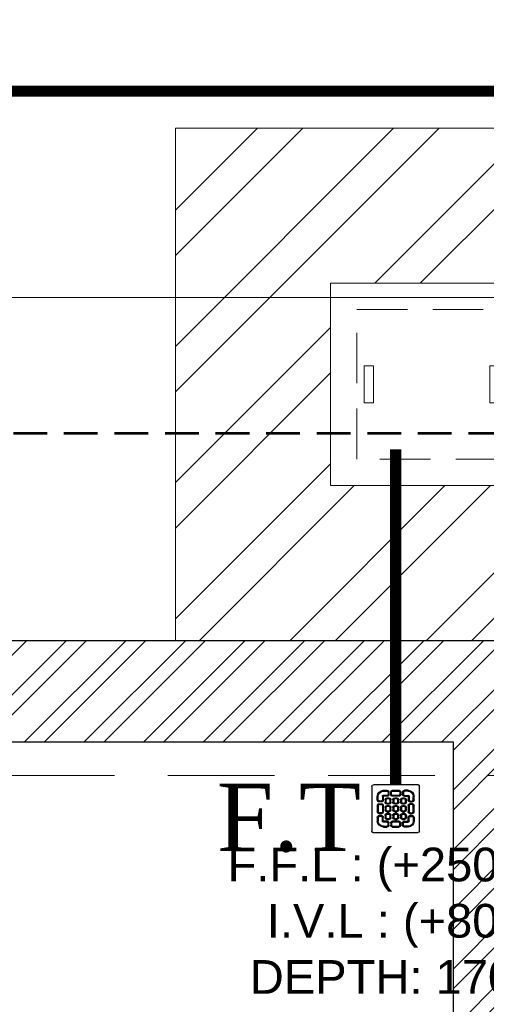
# Model space of a CAD drawing. Header units: inches. Extents: x 704 to 259546, y -107711 to 151004.
# Tile 159 of 208: x 127412 to 127454, y 21604 to 21692. Entities that reach past the tile are written whole.
import ezdxf

# ---------------------------------------------------------------- set-up
doc = ezdxf.new("R2010")
doc.units = ezdxf.units.IN
doc.header["$MEASUREMENT"] = 0
doc.header["$PDMODE"] = 34
doc.linetypes.add('HIDDEN', pattern=[0.375, 0.25, -0.125])
for name, color, linetype in [('A-FORMATEXT', 255, 'Continuous'), ('PD_DIMENSION', 101, 'Continuous'), ('PP BALL VALVE', 7, 'Continuous'), ('PP--DIM', 7, 'Continuous')]:
    doc.layers.add(name, color=color, linetype=linetype)
for name, color, linetype, lineweight in [('PD_BRICK WALL_230', 4, 'Continuous', 50), ('PD_COLUMN', 2, 'Continuous', 60), ('PD_HATCH', 45, 'Continuous', 9), ('PP-GT', 3, 'Continuous', 18), ('PP-Soil Pipe', 1, 'Continuous', 25), ('PP-TEXT', 7, 'Continuous', 40), ('PP-WWP', 3, 'Continuous', 25)]:
    doc.layers.add(name, color=color, linetype=linetype, lineweight=lineweight)
doc.styles.add('MtX_Times_New_Roman_1', font='times.ttf')
doc.styles.get("Standard").update_dxf_attribs({"font": 'arial.ttf', "height": 6})
doc.dimstyles.new('Copy of MONTY-1', dxfattribs={"dimtxt": 6, "dimasz": 6, "dimexe": 1.625, "dimexo": 9.125, "dimgap": 0.09, "dimtad": 0, "dimdec": 1, "dimzin": 0, "dimdsep": 46, "dimlunit": 4, "dimtxsty": 'Standard', "dimblk": 'OBLIQUE', "dimcen": 1.125, "dimadec": 0, "dimazin": 0, "dimtfac": 1, "dimtdec": 1, "dimtofl": 0, "dimtmove": 0, "dimatfit": 3, "dimfxl": 7, "dimfxlon": 1, "dimtolj": 1, "dimtzin": 0, "dimlwe": 15, "dimarcsym": 1})
doc.dimstyles.new('PP-DIM', dxfattribs={"dimtxt": 8, "dimasz": 2, "dimexe": 3, "dimexo": 3, "dimgap": 0.09, "dimtad": 0, "dimdec": 0, "dimzin": 0, "dimdsep": 46, "dimlunit": 4, "dimtxsty": 'Standard', "dimblk": 'ARCHTICK', "dimcen": 0.09, "dimclrd": 256, "dimclre": 256, "dimclrt": 256, "dimadec": 0, "dimazin": 0, "dimtfac": 1, "dimtdec": 4, "dimtofl": 0, "dimtmove": 1, "dimatfit": 3, "dimfxl": 1, "dimtolj": 1, "dimtzin": 0, "dimlwd": 5, "dimlwe": 5, "dimarcsym": 0})

# ---------------------------------------------------------------- blocks, each defined once
blk = doc.blocks.new('columns2')
at = {"layer": 'PD_HATCH', "color": 8, "linetype": 'HIDDEN', "ltscale": 38}
for p, q in [((370.5, 60), (201, 60)), ((369, 48), (201, 48))]:
    blk.add_line(p, q, dxfattribs=at)
blk = doc.blocks.new('_OBLIQUE')
at = {"color": 0, "linetype": 'ByBlock'}
blk.add_line((-0.5, -0.5), (0.5, 0.5), dxfattribs=at)
blk = doc.blocks.new('*D927')
at = {"layer": 'Defpoints', "color": 0, "transparency": 16777216}
for p in [(128253.35, 21655.085), (128253.35, 21636.635), (127137.35, 21576.635)]:
    blk.add_point(p, dxfattribs=at)
at = {"layer": 'PD_DIMENSION', "color": 0, "linetype": 'HIDDEN', "lineweight": 15, "ltscale": 12, "transparency": 16777216}
for p, q in [((127137.35, 21595.085), (127137.35, 21656.585)), ((128253.35, 21641.635), (128253.35, 21656.585))]:
    blk.add_line(p, q, dxfattribs=at)
at = {"layer": 'PD_DIMENSION', "color": 0, "linetype": 'HIDDEN', "lineweight": -2, "ltscale": 12, "transparency": 16777216}
for p, q in [((127137.35, 21655.085), (127690.169, 21655.085)), ((128253.35, 21655.085), (127700.531, 21655.085))]:
    blk.add_line(p, q, dxfattribs=at)
at = {"layer": 'PD_DIMENSION', "color": 0, "lineweight": -2, "transparency": 16777216, "xscale": 2, "yscale": 2, "zscale": 2, "rotation": 180}
blk.add_blockref('_OBLIQUE', (127137.35, 21655.085), dxfattribs=at)
at = {"layer": 'PD_DIMENSION', "color": 0, "lineweight": -2, "transparency": 16777216, "xscale": 2, "yscale": 2, "zscale": 2}
blk.add_blockref('_OBLIQUE', (128253.35, 21655.085), dxfattribs=at)
at = {"layer": 'PD_DIMENSION', "color": 0, "transparency": 16777216, "insert": (127695.35, 21655.085), "char_height": 6, "attachment_point": 5}
blk.add_mtext("\\A1;93'", dxfattribs=at)
blk = doc.blocks.new('_ArchTick')
at = {"color": 0, "linetype": 'ByBlock', "const_width": 0.15}
blk.add_lwpolyline([(-0.5, -0.5), (0.5, 0.5)], dxfattribs=at)
blk = doc.blocks.new('*D829')
at = {"layer": 'Defpoints', "color": 0, "transparency": 16777216}
for p in [(127501.482, 21679.923), (127093.825, 21673.647), (127093.825, 21667.169)]:
    blk.add_point(p, dxfattribs=at)
at = {"layer": 'PP--DIM', "lineweight": 5, "transparency": 16777216}
for p, q in [((127501.482, 21676.923), (127501.482, 21664.169)), ((127093.825, 21670.647), (127093.825, 21664.169)), ((127093.825, 21667.169), (127292.474, 21667.169)), ((127501.482, 21667.169), (127302.833, 21667.169))]:
    blk.add_line(p, q, dxfattribs=at)
at = {"layer": 'PP--DIM', "lineweight": 5, "transparency": 16777216, "xscale": 2, "yscale": 2, "zscale": 2, "rotation": 180}
blk.add_blockref('_ArchTick', (127093.825, 21667.169), dxfattribs=at)
at = {"layer": 'PP--DIM', "lineweight": 5, "transparency": 16777216, "xscale": 2, "yscale": 2, "zscale": 2}
blk.add_blockref('_ArchTick', (127501.482, 21667.169), dxfattribs=at)
at = {"layer": 'PP--DIM', "transparency": 16777216, "insert": (127297.654, 21667.169), "char_height": 6, "attachment_point": 5}
blk.add_mtext("\\A1;34'", dxfattribs=at)
blk = doc.blocks.new('PP-GRATING')
at = {"linetype": 'Continuous'}
for p, q in [((-53.1, -49.4), (-53.1, 49.4)), ((-49.7, 52.9), (49.7, 52.9)), ((52.6, 50), (52.6, -48.9)), ((-38.9, 27.3), (-41, 27.3)), ((-41, 27.3), (-41, 19.3)), ((-38.9, 27.3), (-38.9, 19.3)), ((-29.8, 19.3), (-29.8, 27.3)), ((-27.8, 27.3), (-29.8, 27.3)), ((-27.8, 19.3), (-27.8, 27.3)), ((-27.6, 40.7), (-27.6, 38.6)), ((-19.6, 40.7), (-27.6, 40.7)), ((-19.6, 38.6), (-27.6, 38.6)), ((-27.6, 29.6), (-27.6, 27.5)), ((-27.6, 29.6), (-19.6, 29.6)), ((-27.6, 27.5), (-19.6, 27.5)), ((-19.6, 38.6), (-19.6, 40.7)), ((-19.6, 27.5), (-19.6, 29.6)), ((-19.6, 23.6), (-15.1, 23.6)), ((-19.6, 21.6), (-19.6, 23.6)), ((-17.3, 31.8), (-17.3, 36.4)), ((-15.3, 36.4), (-17.3, 36.4)), ((-17.3, 31.8), (-15.3, 31.8)), ((-15.3, 31.8), (-15.3, 36.4)), ((-15.1, 23.6), (-15.1, 21.6)), ((-11.4, 36.4), (-11.4, 31.8)), ((-9.4, 36.4), (-11.4, 36.4)), ((-11.4, 31.8), (-9.4, 31.8)), ((-9.4, 36.4), (-9.4, 31.8)), ((-7.1, 38.6), (-7.1, 40.7)), ((-7.1, 40.7), (6.5, 40.7)), ((-7.1, 38.6), (6.5, 38.6)), ((-7.1, 29.6), (6.5, 29.6)), ((-7.1, 29.6), (-7.1, 27.5)), ((-7.1, 27.5), (6.5, 27.5)), ((-2.6, 23.6), (2, 23.6)), ((-2.6, 21.6), (-2.6, 23.6)), ((2, 23.6), (2, 21.6)), ((6.5, 40.7), (6.5, 38.6)), ((6.5, 29.6), (6.5, 27.5)), ((8.8, 31.8), (8.8, 36.4)), ((10.9, 36.4), (8.8, 36.4)), ((8.8, 31.8), (10.9, 31.8)), ((10.9, 31.8), (10.9, 36.4)), ((14.5, 23.6), (19, 23.6)), ((14.5, 21.6), (14.5, 23.6)), ((14.7, 31.8), (14.7, 36.4)), ((14.7, 36.4), (16.8, 36.4)), ((16.8, 31.8), (14.7, 31.8)), ((16.8, 31.8), (16.8, 36.4)), ((19, 40.7), (27, 40.7)), ((19, 38.6), (19, 40.7)), ((19, 38.6), (27, 38.6)), ((27, 29.6), (19, 29.6)), ((19, 27.5), (19, 29.6)), ((27, 27.5), (19, 27.5)), ((19, 23.6), (19, 21.6)), ((27, 40.7), (27, 38.6)), ((27, 29.6), (27, 27.5)), ((27.2, 19.3), (27.2, 27.3)), ((27.2, 27.3), (29.3, 27.3)), ((29.3, 19.3), (29.3, 27.3)), ((38.4, 27.3), (38.4, 19.3)), ((38.4, 27.3), (40.4, 27.3)), ((40.4, 27.3), (40.4, 19.3)), ((-38.9, 19.3), (-41, 19.3)), ((-41, 6.8), (-41, -6.8)), ((-38.9, 6.8), (-41, 6.8)), ((-38.9, 6.8), (-38.9, -6.8)), ((-36.7, 17), (-32.1, 17)), ((-36.7, 17), (-36.7, 15)), ((-36.7, 15), (-32.1, 15)), ((-32.1, 11.1), (-36.7, 11.1)), ((-36.7, 11.1), (-36.7, 9.1)), ((-32.1, 9.1), (-36.7, 9.1)), ((-32.1, 9.1), (-32.1, 11.1)), ((-29.8, 19.3), (-27.8, 19.3)), ((-29.8, -6.8), (-29.8, 6.8)), ((-29.8, 6.8), (-27.8, 6.8)), ((-27.8, -6.8), (-27.8, 6.8)), ((-23.9, 14.8), (-23.9, 19.3)), ((-21.9, 19.3), (-23.9, 19.3)), ((-21.9, 14.8), (-23.9, 14.8)), ((-23.9, -2.3), (-23.9, 2.3)), ((-21.9, 2.3), (-23.9, 2.3)), ((-21.9, 14.8), (-21.9, 19.3)), ((-21.9, -2.3), (-21.9, 2.3)), ((-19.6, 21.6), (-15.1, 21.6)), ((-15.1, 12.5), (-19.6, 12.5)), ((-19.6, 12.5), (-19.6, 10.5)), ((-15.1, 10.5), (-19.6, 10.5)), ((-19.6, 6.6), (-15.1, 6.6)), ((-19.6, 4.5), (-19.6, 6.6)), ((-19.6, 4.5), (-15.1, 4.5)), ((-15.1, 12.5), (-15.1, 10.5)), ((-15.1, 6.6), (-15.1, 4.5)), ((-12.8, 19.3), (-12.8, 14.8)), ((-10.7, 19.3), (-12.8, 19.3)), ((-12.8, 14.8), (-10.7, 14.8)), ((-12.8, 2.3), (-12.8, -2.3)), ((-10.7, 2.3), (-12.8, 2.3)), ((-10.7, 19.3), (-10.7, 14.8)), ((-10.7, 2.3), (-10.7, -2.3)), ((-6.9, 14.8), (-6.9, 19.3)), ((-4.8, 19.3), (-6.9, 19.3)), ((-4.8, 14.8), (-6.9, 14.8)), ((-6.9, -2.3), (-6.9, 2.3)), ((-4.8, 2.3), (-6.9, 2.3)), ((-4.8, 14.8), (-4.8, 19.3)), ((-4.8, -2.3), (-4.8, 2.3)), ((-2.6, 21.6), (2, 21.6)), ((2, 12.5), (-2.6, 12.5)), ((-2.6, 12.5), (-2.6, 10.5)), ((2, 10.5), (-2.6, 10.5)), ((-2.6, 6.6), (2, 6.6)), ((-2.6, 4.5), (-2.6, 6.6)), ((-2.6, 4.5), (2, 4.5)), ((2, 12.5), (2, 10.5)), ((2, 6.6), (2, 4.5)), ((4.3, 19.3), (4.3, 14.8)), ((6.3, 19.3), (4.3, 19.3)), ((4.3, 14.8), (6.3, 14.8)), ((4.3, 2.3), (4.3, -2.3)), ((6.3, 2.3), (4.3, 2.3)), ((6.3, 19.3), (6.3, 14.8)), ((6.3, 2.3), (6.3, -2.3)), ((10.2, 14.8), (10.2, 19.3)), ((12.2, 19.3), (10.2, 19.3)), ((12.2, 14.8), (10.2, 14.8)), ((10.2, -2.3), (10.2, 2.3)), ((12.2, 2.3), (10.2, 2.3)), ((12.2, 14.8), (12.2, 19.3)), ((12.2, -2.3), (12.2, 2.3)), ((14.5, 21.6), (19, 21.6)), ((19, 12.5), (14.5, 12.5)), ((14.5, 12.5), (14.5, 10.5)), ((19, 10.5), (14.5, 10.5)), ((14.5, 6.6), (19, 6.6)), ((14.5, 4.5), (14.5, 6.6)), ((14.5, 4.5), (19, 4.5)), ((19, 12.5), (19, 10.5)), ((19, 6.6), (19, 4.5)), ((21.3, 19.3), (21.3, 14.8)), ((23.4, 19.3), (21.3, 19.3)), ((21.3, 14.8), (23.4, 14.8)), ((21.3, 2.3), (21.3, -2.3)), ((23.4, 2.3), (21.3, 2.3)), ((23.4, 19.3), (23.4, 14.8)), ((23.4, 2.3), (23.4, -2.3)), ((29.3, 19.3), (27.2, 19.3)), ((27.2, -6.8), (27.2, 6.8)), ((29.3, 6.8), (27.2, 6.8)), ((29.3, -6.8), (29.3, 6.8)), ((36.1, 17), (31.5, 17)), ((36.1, 15), (31.5, 15)), ((31.5, 11.1), (36.1, 11.1)), ((31.5, 9.1), (31.5, 11.1)), ((31.5, 9.1), (36.1, 9.1)), ((36.1, 17), (36.1, 15)), ((36.1, 11.1), (36.1, 9.1)), ((38.4, 19.3), (40.4, 19.3)), ((38.4, 6.8), (38.4, -6.8)), ((38.4, 6.8), (40.4, 6.8)), ((40.4, 6.8), (40.4, -6.8)), ((-41, -6.8), (-38.9, -6.8)), ((-41, -27.3), (-41, -19.3)), ((-38.9, -19.3), (-41, -19.3)), ((-38.9, -27.3), (-38.9, -19.3)), ((-36.7, -9.1), (-32.1, -9.1)), ((-36.7, -9.1), (-36.7, -11.1)), ((-36.7, -11.1), (-32.1, -11.1)), ((-36.7, -17), (-36.7, -15)), ((-36.7, -15), (-32.1, -15)), ((-36.7, -17), (-32.1, -17)), ((-32.1, -9.1), (-32.1, -11.1)), ((-29.8, -6.8), (-27.8, -6.8)), ((-29.8, -19.3), (-27.8, -19.3)), ((-29.8, -19.3), (-29.8, -27.3)), ((-27.8, -19.3), (-27.8, -27.3)), ((-21.9, -2.3), (-23.9, -2.3)), ((-23.9, -19.3), (-23.9, -14.8)), ((-21.9, -14.8), (-23.9, -14.8)), ((-21.9, -19.3), (-23.9, -19.3)), ((-21.9, -19.3), (-21.9, -14.8)), ((-15.1, -4.5), (-19.6, -4.5)), ((-19.6, -4.5), (-19.6, -6.6)), ((-15.1, -6.6), (-19.6, -6.6)), ((-19.6, -10.5), (-15.1, -10.5)), ((-19.6, -12.5), (-19.6, -10.5)), ((-19.6, -12.5), (-15.1, -12.5)), ((-15.1, -21.6), (-19.6, -21.6)), ((-19.6, -21.6), (-19.6, -23.6)), ((-15.1, -4.5), (-15.1, -6.6)), ((-15.1, -10.5), (-15.1, -12.5)), ((-15.1, -21.6), (-15.1, -23.6)), ((-12.8, -2.3), (-10.7, -2.3)), ((-12.8, -14.8), (-12.8, -19.3)), ((-10.7, -14.8), (-12.8, -14.8)), ((-12.8, -19.3), (-10.7, -19.3)), ((-10.7, -14.8), (-10.7, -19.3)), ((-4.8, -2.3), (-6.9, -2.3)), ((-6.9, -19.3), (-6.9, -14.8)), ((-4.8, -14.8), (-6.9, -14.8)), ((-4.8, -19.3), (-6.9, -19.3)), ((-4.8, -19.3), (-4.8, -14.8)), ((2, -4.5), (-2.6, -4.5)), ((-2.6, -4.5), (-2.6, -6.6)), ((2, -6.6), (-2.6, -6.6)), ((-2.6, -10.5), (2, -10.5)), ((-2.6, -12.5), (-2.6, -10.5)), ((-2.6, -12.5), (2, -12.5)), ((2, -21.6), (-2.6, -21.6)), ((-2.6, -21.6), (-2.6, -23.6)), ((2, -4.5), (2, -6.6)), ((2, -10.5), (2, -12.5)), ((2, -21.6), (2, -23.6)), ((4.3, -2.3), (6.3, -2.3)), ((4.3, -14.8), (4.3, -19.3)), ((6.3, -14.8), (4.3, -14.8)), ((4.3, -19.3), (6.3, -19.3)), ((6.3, -14.8), (6.3, -19.3)), ((12.2, -2.3), (10.2, -2.3)), ((10.2, -19.3), (10.2, -14.8)), ((12.2, -14.8), (10.2, -14.8)), ((12.2, -19.3), (10.2, -19.3)), ((12.2, -19.3), (12.2, -14.8)), ((19, -4.5), (14.5, -4.5)), ((14.5, -4.5), (14.5, -6.6)), ((19, -6.6), (14.5, -6.6)), ((14.5, -10.5), (19, -10.5)), ((14.5, -12.5), (14.5, -10.5)), ((14.5, -12.5), (19, -12.5)), ((19, -21.6), (14.5, -21.6)), ((14.5, -21.6), (14.5, -23.6)), ((19, -4.5), (19, -6.6)), ((19, -10.5), (19, -12.5)), ((19, -21.6), (19, -23.6)), ((21.3, -2.3), (23.4, -2.3)), ((21.3, -14.8), (21.3, -19.3)), ((23.4, -14.8), (21.3, -14.8)), ((21.3, -19.3), (23.4, -19.3)), ((23.4, -14.8), (23.4, -19.3)), ((29.3, -6.8), (27.2, -6.8)), ((27.2, -19.3), (27.2, -27.3)), ((29.3, -19.3), (27.2, -19.3)), ((29.3, -19.3), (29.3, -27.3)), ((36.1, -9.1), (31.5, -9.1)), ((31.5, -9.1), (31.5, -11.1)), ((36.1, -11.1), (31.5, -11.1)), ((36.1, -15), (31.5, -15)), ((36.1, -17), (31.5, -17)), ((36.1, -9.1), (36.1, -11.1)), ((36.1, -17), (36.1, -15)), ((40.4, -6.8), (38.4, -6.8)), ((38.4, -19.3), (40.4, -19.3)), ((38.4, -27.3), (38.4, -19.3)), ((40.4, -27.3), (40.4, -19.3)), ((-38.9, -27.3), (-41, -27.3)), ((-27.8, -27.3), (-29.8, -27.3)), ((-27.6, -27.5), (-19.6, -27.5)), ((-27.6, -29.6), (-27.6, -27.5)), ((-27.6, -29.6), (-19.6, -29.6)), ((-27.6, -40.7), (-27.6, -38.6)), ((-19.6, -38.6), (-27.6, -38.6)), ((-19.6, -40.7), (-27.6, -40.7)), ((-15.1, -23.6), (-19.6, -23.6)), ((-19.6, -27.5), (-19.6, -29.6)), ((-19.6, -38.6), (-19.6, -40.7)), ((-17.3, -31.8), (-17.3, -36.4)), ((-17.3, -31.8), (-15.3, -31.8)), ((-15.3, -36.4), (-17.3, -36.4)), ((-15.3, -31.8), (-15.3, -36.4)), ((-11.4, -36.4), (-11.4, -31.8)), ((-11.4, -31.8), (-9.4, -31.8)), ((-9.4, -36.4), (-11.4, -36.4)), ((-9.4, -36.4), (-9.4, -31.8)), ((-7.1, -27.5), (6.5, -27.5)), ((-7.1, -29.6), (-7.1, -27.5)), ((-7.1, -29.6), (6.5, -29.6)), ((6.5, -38.6), (-7.1, -38.6)), ((-7.1, -38.6), (-7.1, -40.7)), ((6.5, -40.7), (-7.1, -40.7)), ((2, -23.6), (-2.6, -23.6)), ((6.5, -29.6), (6.5, -27.5)), ((6.5, -38.7), (6.5, -40.7)), ((8.8, -31.8), (8.8, -36.4)), ((8.8, -31.8), (10.9, -31.8)), ((8.8, -36.4), (10.9, -36.4)), ((10.9, -31.8), (10.9, -36.4)), ((19, -23.6), (14.5, -23.6)), ((14.7, -31.8), (14.7, -36.4)), ((16.8, -31.8), (14.7, -31.8)), ((14.7, -36.4), (16.8, -36.4)), ((16.8, -31.8), (16.8, -36.4)), ((27, -27.5), (19, -27.5)), ((19, -27.5), (19, -29.6)), ((27, -29.6), (19, -29.6)), ((19, -38.6), (19, -40.7)), ((19, -38.6), (27, -38.6)), ((19, -40.7), (27, -40.7)), ((27, -29.6), (27, -27.5)), ((27, -40.7), (27, -38.6)), ((27.2, -27.3), (29.3, -27.3)), ((38.4, -27.3), (40.4, -27.3)), ((49.2, -52.3), (-50.3, -52.3))]:
    blk.add_line(p, q, dxfattribs=at)
for centre, radius, start, end in [((-49.7, 49.4), 3.41, 90, 180), ((49.7, 50), 2.84, 360, 90), ((-27.6, 27.3), 13.4, 90, 180), ((-27.6, 27.3), 11.4, 90, 180), ((-27.6, 27.3), 2.27, 90, 180), ((-27.6, 27.3), 0.227, 90, 180), ((-19.6, 19.3), 4.32, 90, 180), ((-19.6, 36.4), 4.32, 360, 90), ((-19.6, 36.4), 2.27, 360, 90), ((-19.6, 31.8), 4.32, 270, 360), ((-19.6, 31.8), 2.27, 270, 360), ((-15.1, 19.3), 4.32, 360, 90), ((-7.1, 36.4), 4.32, 90, 180), ((-7.1, 31.8), 4.32, 180, 270), ((-7.1, 36.4), 2.27, 90, 180), ((-7.1, 31.8), 2.27, 180, 270), ((-2.6, 19.3), 4.32, 90, 180), ((2, 19.3), 4.32, 360, 90), ((6.5, 36.4), 4.32, 360, 90), ((6.5, 36.4), 2.27, 360, 90), ((6.5, 31.8), 4.32, 270, 360), ((6.5, 31.8), 2.27, 270, 360), ((14.5, 19.3), 4.32, 90, 180), ((19, 36.4), 4.32, 90, 180), ((19, 31.8), 4.32, 180, 270), ((19, 36.4), 2.27, 90, 180), ((19, 31.8), 2.27, 180, 270), ((19, 19.3), 4.32, 360, 90), ((27, 27.3), 13.4, 0, 90), ((27, 27.3), 11.4, 0, 90), ((27, 27.3), 2.27, 0, 90), ((27, 27.3), 0.227, 0, 90), ((-36.7, 19.3), 4.32, 180, 270), ((-36.7, 6.8), 4.32, 90, 180), ((-36.7, 19.3), 2.27, 180, 270), ((-36.7, 6.8), 2.27, 90, 180), ((-32.1, 19.3), 4.32, 270, 360), ((-32.1, 19.3), 2.27, 270, 360), ((-32.1, 6.8), 4.32, 360, 90), ((-32.1, 6.8), 2.27, 360, 90), ((-19.6, 14.8), 4.32, 180, 270), ((-19.6, 2.3), 4.32, 90, 180), ((-19.6, 19.3), 2.27, 90, 180), ((-19.6, 19.3), 2.27, 90, 180), ((-19.6, 14.8), 2.27, 180, 270), ((-19.6, 2.3), 2.27, 90, 180), ((-19.6, 2.3), 2.27, 90, 180), ((-15.1, 19.3), 2.27, 360, 90), ((-15.1, 14.8), 2.27, 270, 360), ((-15.1, 14.8), 4.32, 270, 0), ((-15.1, 2.3), 4.32, 360, 90), ((-15.1, 2.3), 2.27, 360, 90), ((-2.6, 14.8), 4.32, 180, 270), ((-2.6, 2.3), 4.32, 90, 180), ((-2.6, 19.3), 2.27, 90, 180), ((-2.6, 19.3), 2.27, 90, 180), ((-2.6, 14.8), 2.27, 180, 270), ((-2.6, 2.3), 2.27, 90, 180), ((-2.6, 2.3), 2.27, 90, 180), ((2, 19.3), 2.27, 360, 90), ((2, 14.8), 2.27, 270, 0), ((2, 14.8), 4.32, 270, 0), ((2, 2.3), 4.32, 360, 90), ((2, 2.3), 2.27, 360, 90), ((14.5, 14.8), 4.32, 180, 270), ((14.5, 2.3), 4.32, 90, 180), ((14.5, 19.3), 2.27, 90, 180), ((14.5, 14.8), 2.27, 180, 270), ((14.5, 2.3), 2.27, 90, 180), ((14.5, 2.3), 2.27, 90, 180), ((19, 19.3), 2.27, 360, 90), ((19, 14.8), 2.27, 270, 0), ((19, 14.8), 4.32, 270, 0), ((19, 2.3), 4.32, 360, 90), ((19, 2.3), 2.27, 360, 90), ((31.5, 19.3), 4.32, 180, 270), ((31.5, 6.8), 4.32, 90, 180), ((31.5, 19.3), 2.27, 180, 270), ((31.5, 6.8), 2.27, 90, 180), ((36.1, 19.3), 2.27, 270, 0), ((36.1, 19.3), 4.32, 270, 0), ((36.1, 6.8), 4.32, 360, 90), ((36.1, 6.8), 2.27, 360, 90), ((-36.7, -6.8), 4.32, 180, 270), ((-36.7, -19.3), 4.32, 90, 180), ((-36.7, -6.8), 2.27, 180, 270), ((-36.7, -19.3), 2.27, 90, 180), ((-32.1, -6.8), 4.32, 270, 360), ((-32.1, -6.8), 2.27, 270, 360), ((-32.1, -19.3), 4.32, 360, 90), ((-32.1, -19.3), 2.27, 360, 90), ((-19.6, -2.3), 4.32, 180, 270), ((-19.6, -14.8), 4.32, 90, 180), ((-19.6, -19.3), 4.32, 180, 270), ((-19.6, -2.3), 2.27, 180, 270), ((-19.6, -14.8), 2.27, 90, 180), ((-19.6, -14.8), 2.27, 90, 180), ((-19.6, -19.3), 2.27, 180, 270), ((-15.1, -2.3), 2.27, 270, 360), ((-15.1, -2.3), 4.32, 270, 0), ((-15.1, -14.8), 4.32, 360, 90), ((-15.1, -14.8), 2.27, 360, 90), ((-15.1, -19.3), 2.27, 270, 360), ((-15.1, -19.3), 4.32, 270, 0), ((-2.6, -2.3), 4.32, 180, 270), ((-2.6, -14.8), 4.32, 90, 180), ((-2.6, -19.3), 4.32, 180, 270), ((-2.6, -2.3), 2.27, 180, 270), ((-2.6, -14.8), 2.27, 90, 180), ((-2.6, -14.8), 2.27, 90, 180), ((-2.6, -19.3), 2.27, 180, 270), ((2, -2.3), 2.27, 270, 0), ((2, -2.3), 4.32, 270, 0), ((2, -14.8), 4.32, 360, 90), ((2, -14.8), 2.27, 360, 90), ((2, -19.3), 2.27, 270, 0), ((2, -19.3), 4.32, 270, 0), ((14.5, -2.3), 4.32, 180, 270), ((14.5, -14.8), 4.32, 90, 180), ((14.5, -19.3), 4.32, 180, 270), ((14.5, -2.3), 2.27, 180, 270), ((14.5, -14.8), 2.27, 90, 180), ((14.5, -14.8), 2.27, 90, 180), ((14.5, -19.3), 2.27, 180, 270), ((19, -2.3), 2.27, 270, 0), ((19, -2.3), 4.32, 270, 0), ((19, -14.8), 4.32, 360, 90), ((19, -14.8), 2.27, 360, 90), ((19, -19.3), 2.27, 270, 0), ((19, -19.3), 4.32, 270, 0), ((31.5, -6.8), 4.32, 180, 270), ((31.5, -19.3), 4.32, 90, 180), ((31.5, -6.8), 2.27, 180, 270), ((31.5, -19.3), 2.27, 90, 180), ((36.1, -6.8), 2.27, 270, 0), ((36.1, -6.8), 4.32, 270, 0), ((36.1, -19.3), 4.32, 360, 90), ((36.1, -19.3), 2.27, 360, 90), ((-27.6, -27.3), 13.4, 180, 270), ((-27.6, -27.3), 11.4, 180, 270), ((-27.6, -27.3), 2.27, 180, 270), ((-27.6, -27.3), 0.227, 180, 270), ((-19.6, -31.8), 4.32, 360, 90), ((-19.6, -31.8), 2.27, 360, 90), ((-19.6, -36.4), 4.32, 270, 0), ((-19.6, -36.4), 2.27, 270, 0), ((-7.1, -31.8), 4.32, 90, 180), ((-7.1, -36.4), 4.32, 180, 270), ((-7.1, -31.8), 2.27, 90, 180), ((-7.1, -36.4), 2.27, 180, 270), ((6.5, -31.8), 4.32, 360, 90), ((6.5, -31.8), 2.27, 360, 90), ((6.6, -36.4), 2.27, 269.679, 359.679), ((6.6, -36.4), 4.32, 269.679, 359.679), ((19, -31.8), 4.32, 90, 180), ((19, -36.4), 4.32, 180, 270), ((19, -31.8), 2.27, 90, 180), ((19, -36.4), 2.27, 180, 270), ((27, -27.3), 2.27, 270, 360), ((27, -27.3), 0.227, 270, 360), ((27, -27.3), 13.4, 270, 360), ((27, -27.3), 11.4, 270, 360), ((-50.7, -49.8), 2.49, 171.2591, 278.7567), ((49.2, -48.9), 3.41, 270, 360)]:
    blk.add_arc(centre, radius, start, end, dxfattribs=at)
blk = doc.blocks.new('GT300X300MM-PP')
at = {"layer": 'PP-GT'}
h = blk.add_hatch(dxfattribs=at)
h.set_pattern_fill('ANSI32', color=9, scale=15, style=0)
h.set_pattern_definition([(45, (-53050, -63950.75), (-101.02788, 101.02788), []), (45, (-52982.65, -63950.75), (-101.02788, 101.02788), [])])
h.paths.add_polyline_path([(-380, 380), (-380, -380), (380, -380), (380, 380)])
h.paths.add_polyline_path([(150, 150), (-150, 150), (-150, -150), (150, -150)])
at = {"layer": 'PP-GT', "color": 0}
for points in [[(380, 380), (-380, 380), (-380, -380), (380, -380)], [(150, 150), (-150, 150), (-150, -150), (150, -150)]]:
    blk.add_lwpolyline(points, close=True, dxfattribs=at)
at = {"layer": 'PP-GT', "color": 4, "linetype": 'HIDDEN', "ltscale": 300}
blk.add_lwpolyline([(110.9, -110.9), (-110.9, -110.9), (-110.9, 110.9), (110.9, 110.9)], close=True, dxfattribs=at)
at = {"layer": 'PP-GT', "color": 4}
for points in [[(-99.9, -27.3), (-86.3, -27.3), (-86.3, 27.3), (-99.9, 27.3)], [(99.9, -27.3), (86.3, -27.3), (86.3, 27.3), (99.9, 27.3)]]:
    blk.add_lwpolyline(points, close=True, dxfattribs=at)
blk = doc.blocks.new('GF')
at = {"layer": 'PD_HATCH'}
h = blk.add_hatch(dxfattribs=at)
h.set_pattern_fill('ANSI32', color=8, scale=10)
h.set_pattern_definition([(45, (-14275.403, 2047.8815), (-2.65165043, 2.65165043), []), (45, (-14273.6353, 2047.8815), (-2.65165043, 2.65165043), [])])
h.paths.add_polyline_path([(128040.35, 21384.135), (128022.35, 21384.135), (128022.35, 21375.135), (128040.35, 21375.135)], flags=17)
h.paths.add_polyline_path([(128238.35, 21636.635), (128071.85, 21636.635), (128071.85, 21627.635), (128238.35, 21627.635)])
h.paths.add_polyline_path([(128253.35, 21618.635), (128244.35, 21618.635), (128244.35, 21607.302), (128253.35, 21607.302)])
h.paths.add_polyline_path([(128253.35, 21487.302), (128244.35, 21487.302), (128244.35, 21480.135), (128253.35, 21480.135)])
h.paths.add_polyline_path([(128235.35, 21477.135), (128130.35, 21477.135), (128130.35, 21468.135), (128235.35, 21468.135)])
h.paths.add_polyline_path([(128121.35, 21477.135), (128049.35, 21477.135), (128049.35, 21468.135), (128121.35, 21468.135)])
h.paths.add_polyline_path([(128056.85, 21636.635), (127891.85, 21636.635), (127891.85, 21627.635), (128056.85, 21627.635)])
h.paths.add_polyline_path([(127876.85, 21636.635), (127707.35, 21636.635), (127707.35, 21627.635), (127876.85, 21627.635)])
h.paths.add_polyline_path([(128121.35, 21375.135), (128121.35, 21384.135), (128103.35, 21384.135), (128103.35, 21375.135)])
h.paths.add_polyline_path([(128130.35, 21375.135), (128121.35, 21375.135), (128121.35, 21312.135), (128130.35, 21312.135)])
h.paths.add_polyline_path([(128049.35, 21384.135), (128049.35, 21375.135), (128067.35, 21375.135), (128067.35, 21384.135)])
h.paths.add_polyline_path([(128049.35, 21465.135), (128040.35, 21465.135), (128040.35, 21387.135), (128049.35, 21387.135)])
h.paths.add_polyline_path([(128040.35, 21468.135), (128040.35, 21477.135), (127959.35, 21477.135), (127959.35, 21375.135), (127986.35, 21375.135), (127986.35, 21384.135), (127968.35, 21384.135), (127968.35, 21468.135)])
h.paths.add_polyline_path([(128130.35, 21465.135), (128121.35, 21465.135), (128121.35, 21387.135), (128130.35, 21387.135)])
h.paths.add_polyline_path([(128244.35, 21446.135), (128253.35, 21446.135), (128253.35, 21465.135), (128244.35, 21465.135)])
h.paths.add_polyline_path([(128244.35, 21326.135), (128253.35, 21326.135), (128253.35, 21325.135), (128244.35, 21325.135)])
h.paths.add_polyline_path([(128244.35, 21252.635), (128253.35, 21252.635), (128253.35, 21310.135), (128244.35, 21310.135)])
h.paths.add_polyline_path([(127692.35, 21636.635), (127522.85, 21636.635), (127522.85, 21627.635), (127549.478, 21627.635), (127549.478, 21398.635), (127577.978, 21398.635), (127577.978, 21403.135), (127553.978, 21403.135), (127553.978, 21463.135), (127577.978, 21463.135), (127577.978, 21467.635), (127553.978, 21467.635), (127553.978, 21527.635), (127625.978, 21527.635), (127625.978, 21398.634), (127630.478, 21398.634), (127630.478, 21532.135), (127553.978, 21532.135), (127553.978, 21627.635), (127692.35, 21627.635)])
h.paths.add_polyline_path([(127212.35, 21627.635), (127323.35, 21627.635), (127323.35, 21636.635), (127212.35, 21636.635)])
h.paths.add_polyline_path([(127146.35, 21438.135), (127137.35, 21438.135), (127137.35, 21465.135), (127146.35, 21465.135)])
h.paths.add_polyline_path([(127146.35, 21356.135), (127137.35, 21356.135), (127137.35, 21325.135), (127146.35, 21325.135)])
h.paths.add_polyline_path([(127146.35, 21287.135), (127137.35, 21287.135), (127137.35, 21310.135), (127146.35, 21310.135)])
h.paths.add_polyline_path([(127146.35, 21197.135), (127137.35, 21197.135), (127137.35, 21170.135), (127146.35, 21170.135)])
h.paths.add_polyline_path([(127146.35, 21128.135), (127137.35, 21128.135), (127137.35, 21155.135), (127146.35, 21155.135)])
h.paths.add_polyline_path([(127146.35, 21038.135), (127137.35, 21038.135), (127137.35, 21015.135), (127146.35, 21015.135)])
h.paths.add_polyline_path([(127146.35, 20969.135), (127137.35, 20969.135), (127137.35, 21000.135), (127146.35, 21000.135)])
h.paths.add_polyline_path([(127146.35, 20887.135), (127137.35, 20887.135), (127137.35, 20860.135), (127146.35, 20860.135)])
h.paths.add_polyline_path([(127146.35, 20834.299), (127137.35, 20834.299), (127137.35, 20845.135), (127146.35, 20845.135)])
h.paths.add_polyline_path([(127146.35, 20774.299), (127137.35, 20774.299), (127137.35, 20763.635), (127146.35, 20763.635)])
h.paths.add_polyline_path([(127137.35, 20748.635), (127197.35, 20688.635), (127197.35, 20701.363), (127150.078, 20748.635)])
h.paths.add_polyline_path([(127212.35, 20688.635), (127323.35, 20688.635), (127323.35, 20697.635), (127212.35, 20697.635)])
h.paths.add_polyline_path([(127155.35, 21160.384), (127352.478, 21160.384), (127352.478, 21164.885), (127155.35, 21164.885)])
h.paths.add_polyline_path([(127352.478, 21627.635), (127352.478, 21398.635), (127356.978, 21398.635), (127356.978, 21627.635), (127450.978, 21627.635), (127450.978, 21398.635), (127455.478, 21398.635), (127455.478, 21627.635), (127465.85, 21627.635), (127465.85, 21636.635), (127338.35, 21636.635), (127338.35, 21627.635)])
at = {"layer": 'PD_BRICK WALL_230', "color": 8, "lineweight": 30}
blk.add_lwpolyline([(127465.85, 21636.635), (127338.35, 21636.635), (127338.35, 21627.635), (127352.478, 21627.635), (127352.478, 21403.135), (127352.478, 21403.135), (127352.478, 21398.635), (127356.978, 21398.635), (127356.978, 21627.635), (127450.978, 21627.635), (127450.978, 21398.635), (127455.478, 21398.635), (127455.478, 21627.635), (127465.85, 21627.635)], close=True, dxfattribs=at)
at = {"layer": 'PD_COLUMN', "color": 8}
blk.add_blockref('columns2', (127137.35, 21576.635), dxfattribs=at)
at = {"layer": 'PD_DIMENSION', "color": 8, "linetype": 'HIDDEN', "ltscale": 12}
dim = blk.add_linear_dim(base=(128253.35, 21655.085), p1=(127137.35, 21576.635), p2=(128253.35, 21636.635), dimstyle='Copy of MONTY-1', override={"dimasz": 2, "dimexe": 1.5, "dimexo": 5, "dimdec": 1, "dimtmove": 1, "dimfxl": 60}, dxfattribs=at)
dim.commit()
dim.dimension.update_dxf_attribs({"geometry": '*D927', "text_midpoint": (127695.35, 21655.085)})

msp = doc.modelspace()

# ---------------------------------------------------------------- linework, layer by layer
at = {"layer": 'A-FORMATEXT', "color": 3, "lineweight": 53, "const_width": 1}
msp.add_lwpolyline([(127445.873, 21623.817), (127445.873, 21653.656)], dxfattribs=at)
at = {"layer": 'PP BALL VALVE', "lineweight": 53}
msp.add_circle((130061.482, 21646.646), 129357.588, dxfattribs=at)
at = {"layer": 'PP-Soil Pipe', "color": 1, "ltscale": 0.015, "const_width": 1}
msp.add_lwpolyline([(127489.944, 21685.518), (127104.724, 21685.518)], dxfattribs=at)

# ---------------------------------------------------------------- block references
at = {"lineweight": 53}
msp.add_blockref('GF', (0, 0), dxfattribs=at)
at = {"layer": 'PP-GT', "xscale": 0.05999999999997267, "yscale": 0.05999999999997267, "zscale": 0.05999999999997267}
msp.add_blockref('GT300X300MM-PP', (127449.069, 21659.435), dxfattribs=at)
at = {"layer": 'PP-WWP', "xscale": -0.04021621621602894, "yscale": 0.04021621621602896, "zscale": 40.21621621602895, "rotation": 89.99999999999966}
msp.add_blockref('PP-GRATING', (127445.873, 21621.68), dxfattribs=at)

# ---------------------------------------------------------------- texts
at = {"layer": 'PP-TEXT', "style": 'MtX_Times_New_Roman_1'}
msp.add_text('F.T', height=6, dxfattribs=at).set_placement((127429.957, 21617.918))
at = {"layer": 'PP-TEXT', "insert": (127463.393, 21618.226), "char_height": 3, "attachment_point": 3}
msp.add_mtext('F.F.L : (+250MM)\\PI.V.L : (+80MM)\\PDEPTH: 170mm', dxfattribs=at)

# ---------------------------------------------------------------- dimensions: what is measured, and where the dimension line sits
at = {"layer": 'PP--DIM'}
dim = msp.add_linear_dim(base=(127093.825, 21667.169), p1=(127501.482, 21679.923), p2=(127093.825, 21673.647), dimstyle='PP-DIM', dxfattribs=at)
dim.commit()
dim.dimension.update_dxf_attribs({"geometry": '*D829', "text_midpoint": (127297.654, 21667.169)})

doc.saveas('drawing.dxf')
